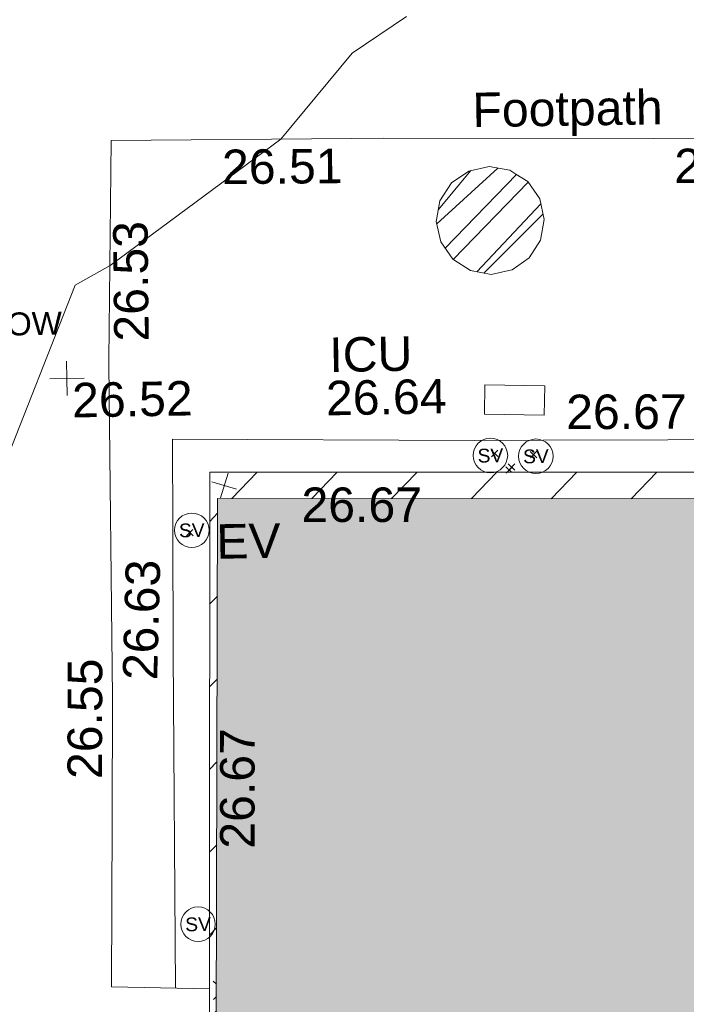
# Model space of a CAD drawing. Header units: millimetres. Extents: x -290717 to 520720, y -103372 to 287762.
# Tile 234 of 256: x 67262 to 74508, y 8956 to 19664. Entities that reach past the tile are written whole.
import ezdxf

# ---------------------------------------------------------------- set-up
doc = ezdxf.new("R2010")
doc.units = ezdxf.units.MM
doc.linetypes.add('IMPORT-HIDDEN2 _3_', pattern=[4762.5, 3175, -1587.5])
doc.linetypes.add('IMPORT-UG_ELEC_STREET LIGHTING_QLB2 _2_', pattern=[2700, 1500, -300.0000000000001, 0, -250, 150, -300.0000000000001, 0, -200])
for name, color, linetype, lineweight, true_color in [('00_TOPO_EAVE', 7, 'Continuous', 9, 0x666666), ('00_TOPO_SERV_STOP_VALVE', 7, 'Continuous', 9, 0x666666), ('00_UAV_BUILDING_HATCH', 7, 'Continuous', 9, 0x999999), ('00_UAV_BUILDING_OUTLINE', 5, 'Continuous', 9, 0x0000ff), ('00_UAV_EAVE', 7, 'Continuous', 9, 0x666666), ('00_UAV_FOOTPATH', 7, 'Continuous', 9, 0xa50000), ('00_UAV_INT_DOOR', 7, 'Continuous', 9, 0x7f4f3f), ('00_UAV_LEVEL_SPOT', 7, 'Continuous', 9, 0x666666), ('00_UAV_SERV_IC', 5, 'Continuous', 9, 0x0000ff), ('01_DTM_CONTOUR_MNR', 7, 'Continuous', 9, 0xa5a552), ('12333-PUM-2D-U-0001-C01 - Rev2_REVIT IMPORT_dwg', 7, 'Continuous', 9, 0x767676), ('PUM-CHAMBER EXTENTS', 6, 'IMPORT-HIDDEN2 _3_', 9, 0xff00ff), ('PUM-UNABLE TO SURVEY', 190, 'Continuous', 9, 0x7f00ff)]:
    doc.layers.add(name, color=color, linetype=linetype, lineweight=lineweight, true_color=true_color)
for name, color, linetype, lineweight in [('00_UAV_SURFACE', 7, 'Continuous', 9), ('A_RHA_Detail', 7, 'Continuous', 9), ('A_RHA_Line-Thin', 7, 'Continuous', 9), ('GEN-TEXT', 7, 'Continuous', 9)]:
    doc.layers.add(name, color=color, linetype=linetype, lineweight=lineweight)
doc.styles.add('Arial_1', font='arial.ttf', dxfattribs={"height": 250})
doc.styles.add('Swis721 Lt BT', font='swissl.ttf', dxfattribs={"height": 399.9999999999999})
doc.styles.add('Swis721 Lt BT_2', font='swissl.ttf', dxfattribs={"height": 375})

# ---------------------------------------------------------------- blocks, each defined once
blk = doc.blocks.new('12333-PUM-2D-U-0001-C01 - Rev2_REVIT IMPORT_dwg_MSL_Eaves_SYM_1-V74-Site Location Plan Existing')
at = {"layer": '00_TOPO_EAVE', "color": 254, "true_color": 0xcccccc}
for p, q in [((-116.0873754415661, -356.5791934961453), (116.0873754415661, 356.5791934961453)), ((356.5791934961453, -116.0873754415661), (-356.5791934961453, 116.0873754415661))]:
    blk.add_line(p, q, dxfattribs=at)
blk = doc.blocks.new('12333-PUM-2D-U-0001-C01 - Rev2_REVIT IMPORT_dwg_MSL_Sluice_Valve_SYM-2077246-Site Location Plan Existing')
at = {"layer": '00_TOPO_SERV_STOP_VALVE', "color": 254, "true_color": 0xcccccc}
blk.add_circle((0, 0), 500.0000000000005, dxfattribs=at)
at = {"layer": '00_TOPO_SERV_STOP_VALVE', "insert": (0, 198.9876086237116), "char_height": 399.9999999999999, "width": 785.1100955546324, "attachment_point": 2, "line_spacing_factor": 1.005061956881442, "style": 'Swis721 Lt BT'}
blk.add_mtext('SV', dxfattribs=at)
blk = doc.blocks.new('12333-PUM-2D-U-0001-C01 - Rev2_REVIT IMPORT_dwg_MSL_Node_Linework-V187-Site Location Plan Existing')
at = {"layer": '00_UAV_INT_DOOR', "color": 9, "true_color": 0xd4c4bf}
for p, q in [((-341.3693930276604, 341.3693930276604), (-530.3860888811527, 530.3860888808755)), ((-355.3030456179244, -355.303045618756), (-530.3860888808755, -530.3860888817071))]:
    blk.add_line(p, q, dxfattribs=at)
blk = doc.blocks.new('12333-PUM-2D-U-0001-C01 - Rev2_REVIT IMPORT_dwg_UAV-2077255-Site Location Plan Existing')
at = {"layer": '00_UAV_LEVEL_SPOT', "color": 254, "true_color": 0xcccccc, "flags": 128}
for points in [[(500.0000000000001, 0), (0, 0), (0, 500.0000000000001)], [(0, -500.0000000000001), (0, 0), (-500.0000000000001, 0)]]:
    blk.add_lwpolyline(points, dxfattribs=at)
blk = doc.blocks.new('12333-PUM-2D-U-0001-C01 - Rev2_REVIT IMPORT_dwg_MGS62954_T2_Galway_ITM_3d_Rev1-2077680-Site Location Plan Existing')
at = {"layer": '00_UAV_BUILDING_HATCH', "true_color": 0xcccccc}
h = blk.add_hatch(dxfattribs=at)
h.set_pattern_fill('FP_1', color=254, style=0, pattern_type=2)
h.set_pattern_definition([(45, (0, 0), (-441.9417382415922, 441.9417382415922), [])])
h.paths.add_polyline_path([(533987590.6665002, 725553254.2555002), (533997438.6665001, 725554005.2555001), (533997513.6665001, 725556705.2555003), (533996473.4885949, 725556758.9522158), (533996433.033468, 725555433.7903485), (533987652.893006, 725555607.9730817), (533987652.3396953, 725555587.0441025)])
h.paths.add_polyline_path([(533979740.8240502, 725554314.3355432), (533979766.3434283, 725555764.428524), (533979707.1269889, 725555765.6032754), (533979707.8869235, 725554314.915182)])
h.paths.add_polyline_path([(533971331.3287174, 725554462.3362776), (533971615.4225538, 725568666.8203169), (533990998.105802, 725568307.35643), (533991071.0787951, 725571884.9176477), (533996720.2150828, 725571763.2594838), (533996725.5474284, 725572066.2621837), (533990954.5283071, 725572166.995697), (533990891.9765012, 725568612.5813075), (533971533.6665002, 725568953.2555002), (533971278.6665002, 725554463.2555), (533971330.9446558, 725554462.3429815)])
at = {"layer": '00_UAV_BUILDING_OUTLINE', "color": 254, "true_color": 0xcccccc, "flags": 128}
blk.add_lwpolyline([(533971278.6665002, 725554463.2555), (533971366.6445681, 725559462.4798214), (533971454.6226359, 725564461.7041429), (533971533.6665002, 725568953.2555002), (533972041.3341367, 725568944.3213907), (533977040.5059974, 725568856.3442459), (533982039.6778579, 725568768.3671016), (533987038.8497185, 725568680.3899571), (533990891.9765012, 725568612.5813075), (533990912.1330556, 725569757.9478711), (533990954.5428543, 725572167.8223056), (533993542.440659, 725572122.2795907), (533996725.5474284, 725572066.2621837), (533996720.2150828, 725571763.2594838)], dxfattribs=at)
at = {"layer": '00_UAV_FOOTPATH', "color": 254, "true_color": 0xcccccc, "flags": 128}
blk.add_lwpolyline([(533993072.2696593, 725572130.5538216), (533993074.1980001, 725572191.7465001), (533990590.1980001, 725572224.7465001), (533988136.501625, 725572288.9442148), (533987303.1980001, 725572310.7465), (533984262.1980003, 725572356.7465), (533983137.4971415, 725572374.2274361), (533980273.1980001, 725572418.7465001), (533978138.7141422, 725572462.465511), (533976416.1980001, 725572497.7464999), (533973481.198, 725572551.7465), (533973139.8394304, 725572554.7489772), (533970525.1980001, 725572577.7465), (533970459.0884669, 725570195.6251341), (533970457.6065001, 725570142.2255), (533970435.6065001, 725566525.2255), (533970407.7541479, 725565196.3306977), (533970369.6065, 725563376.2255001), (533971434.7722311, 725563333.7341017)], dxfattribs=at)
at = {"layer": '00_UAV_SERV_IC', "color": 254, "true_color": 0xcccccc, "flags": 128}
blk.add_lwpolyline([(533974541.7295001, 725569851.8715), (533975191.7295, 725569828.8715001), (533975180.4142787, 725569509.0935055), (533974530.4142787, 725569532.0935056)], close=True, dxfattribs=at)
at = {"layer": '00_UAV_SURFACE', "color": 254, "true_color": 0xcccccc, "flags": 128}
blk.add_lwpolyline([(533971064.6998175, 725563348.4969636), (533971102.6065001, 725566987.2255001), (533971123.0295507, 725568347.9841733), (533971137.6065002, 725569319.2255001), (533974412.6065, 725569247.2255002), (533975165.2056988, 725569236.5990996), (533979228.6065001, 725569179.2255002)], dxfattribs=at)
at = {"layer": '01_DTM_CONTOUR_MNR', "color": 254, "true_color": 0xcccccc, "flags": 128}
blk.add_lwpolyline([(533963114.0716934, 725562960.0630625), (533963386.6357023, 725564245.1007825), (533963936.447293, 725566051.9751492), (533964430.0000002, 725566962.4836603), (533965314.6153848, 725567535.3846155), (533966430.0000002, 725567785.737052), (533967385.0057199, 725567850.2782388), (533968118.0332533, 725567899.8176978), (533968690.0000002, 725568060.0000001), (533968972.1390121, 725568115.9647456), (533969251.5623379, 725568952.1607071), (533970107.7597438, 725571012.4090067), (533970490, 725571220.0000001), (533972370.0000001, 725572560.0000002), (533973160.2144932, 725573483.1445942), (533973759.2629704, 725573871.5912013)], dxfattribs=at)
for name, p, xscale, yscale, zscale in [('12333-PUM-2D-U-0001-C01 - Rev2_REVIT IMPORT_dwg_UAV-2077255-Site Location Plan Existing', (533970000, 725570000), 0.375, 0.375, 0.375), ('12333-PUM-2D-U-0001-C01 - Rev2_REVIT IMPORT_dwg_MSL_Sluice_Valve_SYM-2077246-Site Location Plan Existing', (533974588.1980002, 725569081.7465), 0.375, 0.375, 0.375), ('12333-PUM-2D-U-0001-C01 - Rev2_REVIT IMPORT_dwg_MSL_Sluice_Valve_SYM-2077246-Site Location Plan Existing', (533975082.1980001, 725569064.7465001), 0.375, 0.375, 0.375), ('12333-PUM-2D-U-0001-C01 - Rev2_REVIT IMPORT_dwg_MSL_Eaves_SYM_1-V74-Site Location Plan Existing', (533971689.1892443, 725568805.8208679), 0.375, 0.375, 0.375), ('12333-PUM-2D-U-0001-C01 - Rev2_REVIT IMPORT_dwg_MSL_Sluice_Valve_SYM-2077246-Site Location Plan Existing', (533971328.6065001, 725568325.2255001), 0.375, 0.375, 0.375), ('12333-PUM-2D-U-0001-C01 - Rev2_REVIT IMPORT_dwg_MSL_Sluice_Valve_SYM-2077246-Site Location Plan Existing', (533971321.6065001, 725564040.2255), 0.375, 0.375, 0.375), ('12333-PUM-2D-U-0001-C01 - Rev2_REVIT IMPORT_dwg_MSL_Node_Linework-V187-Site Location Plan Existing', (533971574.6065, 725563318.2255001), 0.19, 0.19, 0.19)]:
    blk.add_blockref(name, p, dxfattribs=dict(xscale=xscale, yscale=yscale, zscale=zscale))
at = {"layer": '00_UAV_BUILDING_OUTLINE', "color": 251, "true_color": 0x666666, "char_height": 375, "width": 1495.902363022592, "attachment_point": 1, "line_spacing_factor": 1.005061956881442, "style": 'Swis721 Lt BT_2'}
for insert, rotation in [((533972528.119912, 725568769.4344172), 358.99179324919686), ((533971575.2052983, 725564857.1550413), 88.99179326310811)]:
    blk.add_mtext('26.67', dxfattribs=dict(at, insert=insert, rotation=rotation))
at = {"layer": '00_UAV_EAVE', "insert": (533971593.176521, 725568385.0287077), "char_height": 375, "width": 736.078940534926, "attachment_point": 1, "line_spacing_factor": 1.005061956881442, "style": 'Swis721 Lt BT_2'}
blk.add_mtext('EV', dxfattribs=at)
at = {"layer": '00_UAV_FOOTPATH', "color": 251, "true_color": 0x666666, "char_height": 375, "attachment_point": 1, "line_spacing_factor": 1.005061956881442, "style": 'Swis721 Lt BT_2'}
for s, insert, width, rotation in [('Footpath', (533974458.3992109, 725573029.7069968), 2436.183848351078, 359.89113982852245), ('26.51', (533971727.2719127, 725572457.7654297), 1495.902363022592, 359.4960582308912), ('26.55', (533976644.4241928, 725572383.6451766), 1495.902363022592, 358.82661815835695), ('26.53', (533970521.1845819, 725570389.4092703), 1495.902363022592, 89.58520624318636), ('26.55', (533969929.2702774, 725565644.2167461), 1495.902363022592, 88.7993115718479)]:
    blk.add_mtext(s, dxfattribs=dict(at, insert=insert, width=width, rotation=rotation))
at = {"layer": '00_UAV_LEVEL_SPOT', "insert": (533970051.8765643, 725569949.1441548), "char_height": 375, "width": 1495.902363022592, "attachment_point": 1, "line_spacing_factor": 1.005061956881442, "style": 'Swis721 Lt BT_2'}
blk.add_mtext('26.52', dxfattribs=at)
at = {"layer": '00_UAV_SERV_IC', "color": 251, "true_color": 0x666666, "char_height": 375, "attachment_point": 1, "line_spacing_factor": 1.005061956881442, "style": 'Swis721 Lt BT_2'}
for s, insert, width in [('ICU', (533972856.3190752, 725570393.8902425), 1021.012723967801), ('26.64', (533972811.4909246, 725569923.5112416), 1495.902363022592)]:
    blk.add_mtext(s, dxfattribs=dict(at, insert=insert, width=width))
at = {"layer": '00_UAV_SURFACE', "color": 251, "true_color": 0x666666, "char_height": 375, "width": 1495.902363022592, "attachment_point": 1, "line_spacing_factor": 1.005061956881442, "style": 'Swis721 Lt BT_2'}
for s, insert, rotation in [('26.67', (533975422.1725299, 725569728.2498012), 359.1910601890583), ('26.63', (533970548.159185, 725566714.0136933), 87.45176248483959)]:
    blk.add_mtext(s, dxfattribs=dict(at, insert=insert, rotation=rotation))
blk = doc.blocks.new('12333-PUM-2D-U-0001-C01 - Rev2_REVIT IMPORT_dwg-1620468-Site Location Plan Existing')
at = {"layer": 'PUM-CHAMBER EXTENTS', "true_color": 0xffaaff}
h = blk.add_hatch(dxfattribs=at)
h.set_pattern_fill('FP_3', color=211, style=0, pattern_type=2)
h.set_pattern_definition([(45, (-533641079.65, -725615854.3560001), (-265.1650429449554, 265.1650429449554), []), (45, (-533640902.873, -725615854.3560001), (-265.1650429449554, 265.1650429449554), [])])
h.paths.add_polyline_path([(333550.7224462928, -44803.74551448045), (333778.8717740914, -44756.64023414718), (333965.5008428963, -44631.93867728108), (334092.6565378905, -44441.63673126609), (334137.3076800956, -44217.16028067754), (334092.6565378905, -43992.68383008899), (333965.5008428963, -43802.38188407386), (333775.1988968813, -43675.22618907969), (333550.7224462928, -43630.57504687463), (333326.2459957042, -43675.22618907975), (333135.944049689, -43802.38188407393), (333008.788354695, -43992.68383008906), (332966.6800842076, -44229.94416008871), (333008.788354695, -44441.63673126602), (333135.9440496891, -44631.93867728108), (333326.2459957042, -44759.09437227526)])
at = {"layer": 'GEN-TEXT', "color": 253, "true_color": 0xaaaaaa}
for p, q in [((333518.994813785, -46786.71151772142), (333589.7054919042, -46716.00083960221)), ((333589.7054919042, -46786.71151772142), (333518.994813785, -46716.00083960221)), ((333941.994813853, -46806.71151774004), (334012.7054919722, -46736.00083962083)), ((334012.7054919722, -46806.71151774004), (333941.994813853, -46736.00083962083)), ((333734.8315611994, -46958.83758690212), (333674.9948138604, -46899.00083956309)), ((333686.7155074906, -46957.99082405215), (333745.7054919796, -46899.00083956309)), ((333700.9948138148, -46937.71151767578), (333771.705491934, -46867.00083955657)), ((333771.705491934, -46937.71151767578), (333700.9948138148, -46867.00083955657)), ((333674.9948138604, -46969.7115176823), (333686.7155074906, -46957.99082405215)), ((330190.9948138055, -47590.71151772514), (330261.7054919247, -47520.00083960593)), ((330261.7054919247, -47590.71151772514), (330190.9948138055, -47520.00083960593))]:
    blk.add_line(p, q, dxfattribs=at)
at = {"layer": 'PUM-CHAMBER EXTENTS', "color": 211, "linetype": 'Continuous', "true_color": 0xffaaff, "flags": 128}
blk.add_lwpolyline([(334137.3076800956, -44217.1602806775), (334092.6565378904, -43992.68383008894), (333965.5008428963, -43802.38188407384), (333838.7720442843, -43717.7044081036), (333775.1988968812, -43675.22618907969), (333550.7224462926, -43630.57504687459), (333326.2459957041, -43675.22618907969), (333135.944049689, -43802.38188407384), (333008.7883546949, -43992.68383008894), (332967.1693011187, -44201.91694202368), (332964.1372124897, -44217.1602806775), (333008.7883546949, -44441.63673126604), (333135.944049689, -44631.93867728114), (333326.2459957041, -44759.09437227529), (333550.7224462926, -44803.7455144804), (333775.1988968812, -44759.09437227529), (333778.8717740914, -44756.6402341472), (333965.5008428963, -44631.93867728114), (334092.6565378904, -44441.63673126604)], close=True, dxfattribs=at)
blk.add_blockref('12333-PUM-2D-U-0001-C01 - Rev2_REVIT IMPORT_dwg_MGS62954_T2_Galway_ITM_3d_Rev1-2077680-Site Location Plan Existing', (-533641079.6498471, -725615854.3561786))
at = {"layer": 'PUM-UNABLE TO SURVEY', "color": 51, "true_color": 0xffff7f, "insert": (327335.0489523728, -45127.48750479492), "char_height": 250, "width": 3682.086025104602, "attachment_point": 2, "line_spacing_factor": 0.9417779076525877, "style": 'Arial_1'}
blk.add_mtext('MANHOLE BELOW\\PCAR', dxfattribs=at)

msp = doc.modelspace()

# ---------------------------------------------------------------- hatches: boundary and pattern name
at = {"layer": 'A_RHA_Detail', "true_color": 0xc0c0c0}
h = msp.add_hatch(color=9, dxfattribs=at)
h.paths.add_polyline_path([(-80880.60083898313, -68502.79057078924), (-80400.86592458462, -68483.4150911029), (-80400.86592458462, -62984.64684182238), (-24474.85765180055, -63009.32043784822), (-24456.14471274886, -50840.30023854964), (-36622.55041054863, -50831.65104346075), (-36622.5504104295, -44228.57792609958), (-50959.05265825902, -44213.68205212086), (-50959.05265825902, -42573.78171509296), (-54563.93258049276, -42571.21897729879), (-54565.69773355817, -45054.17447471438), (-92408.82109324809, -45027.27149617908), (-92411.78875845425, -49201.74309219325), (-100061.9988811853, -49201.74309219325), (-100052.221444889, -64852.82557835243), (-86120.90825231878, -64852.82557835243), (-86092.16626519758, -62957.90041523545), (-84861.10047611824, -62957.90041520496), (-84854.79054275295, -68240.10973718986), (-80870.60226895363, -68240.10973718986)])
h.paths.add_polyline_path([(-137238.9269955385, -68461.93840922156), (-132719.7426408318, -68433.06336920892), (-132847.0731201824, -62850.0428228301), (-130454.6837966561, -62916.63108081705), (-130498.2830220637, -61355.8539363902), (-117581.136331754, -61423.42893434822), (-117492.3908565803, -49183.91309186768), (-125136.5200282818, -49178.47881939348), (-125133.5727033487, -45032.61887132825), (-163007.1824077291, -45005.69421944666), (-163007.1824077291, -44090.29634113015), (-163123.8521375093, -44090.21339942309), (-163122.6389897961, -42383.751842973), (-166563.8543420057, -42383.75184295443), (-166565.0349082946, -44044.3982420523), (-193158.4656786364, -44025.49275802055), (-193195.152889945, -62863.6565097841), (-137269.7106414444, -62916.63108078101), (-137254.3708868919, -65679.90523788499)])
h.paths.add_polyline_path([(120310.9497607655, -32334.2823016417), (120312.4652266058, -31610.73011961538), (133451.2244789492, -31638.24899384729), (133469.2230092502, -19717.98315777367), (121295.7536929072, -19692.48606427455), (121319.8434528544, -8190.941560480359), (112277.0825929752, -8172.001674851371), (112263.1769726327, -14811.12345451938), (78285.85310969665, -14739.95861435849), (78292.82277619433, -8167.077575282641), (76545.55099677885, -8163.40371230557), (69355.76844230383, -8152.931592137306), (69353.66597202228, -9156.746357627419), (68372.60878942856, -9154.691552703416), (68372.60878942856, -13705.52853212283), (69333.72334743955, -13707.54156767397), (69325.07112544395, -16249.53369225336), (66623.4489111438, -16249.53369225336), (66619.79243932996, -17995.29925522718), (65989.07757491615, -17995.29925522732), (65985.44262769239, -19730.78799479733), (57152.23993372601, -19712.28702423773), (57127.42535098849, -31559.89461998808), (70277.87165423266, -31587.43801817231), (70277.87165428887, -32271.74147154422), (78263.96947906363, -32285.12944888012), (78266.62669288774, -31019.79372153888), (112335.8856506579, -31091.15111856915), (112335.8856506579, -32317.57330550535), (119781.4233959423, -32333.17321910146)])
h.paths.add_polyline_path([(7503.71740934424, -1791.43926322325), (15482.43097389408, -674.0213230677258), (15484.0826184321, 148.1327206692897), (56188.28042539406, 205.5276654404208), (56155.8432600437, 14338.31663138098), (18016.62665932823, 14236.4814953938), (17967.9025208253, 34313.18372075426), (21727.10644861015, 34324.06926249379), (21708.9097307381, 40608.10218319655), (18009.66447156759, 40608.10218325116), (17995.54603703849, 45483.75063445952), (9770.084212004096, 45420.63294734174), (3966.216019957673, 45443.14492469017), (3984.771235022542, 14176.56786831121), (1023.062455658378, 14176.56786840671), (-276.5134647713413, 14190.52623465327), (-231.6790044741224, 5976.811441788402), (-226.4491536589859, 193.7444677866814), (1220.250839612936, 179.5999159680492), (7477.609307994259, 143.2867556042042), (7488.638446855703, -674.0213230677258)])
h.paths.add_polyline_path([(77755.59663317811, 53.47451145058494), (77729.51881611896, 1699.844979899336), (94464.47132486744, 1659.976083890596), (94606.37913471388, 17991.39023626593), (88810.41901146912, 18015.03260816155), (88799.89418497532, 14436.74271609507), (69413.88950349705, 14457.87738898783), (69377.35724448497, 99.62816357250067), (70760.85642036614, 92.0068082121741)])
h.paths.add_polyline_path([(61252.12079698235, 46453.95617369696), (105774.7348988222, 46472.68783510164), (105768.2642197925, 61852.61234310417), (92285.13876306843, 61852.61234310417), (92308.59670397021, 65784.30757142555), (96107.46680002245, 65767.6044524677), (96059.6808111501, 75209.20847378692), (101084.8427276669, 75071.88872768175), (104988.0046543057, 74765.36560410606), (108403.6894220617, 74363.84089439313), (112009.2703903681, 73787.25420864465), (115645.3524814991, 73049.69667210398), (116890.8108050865, 72761.69136255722), (120208.9929832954, 71893.18353872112), (120865.241739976, 71703.68487155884), (124135.6329505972, 70669.67317909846), (127435.6253142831, 69480.50055823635), (127820.4368655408, 69394.93141813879), (128274.3081769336, 69331.69585757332), (128731.879114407, 69306.66104520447), (129189.9401456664, 69320.00258265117), (129645.2782985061, 69371.62688830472), (130094.6997111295, 69461.17185607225), (130535.0520071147, 69588.00939078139), (130963.2464342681, 69751.2498188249), (131376.279516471, 69949.74812593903), (131771.254123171, 70182.11198906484), (132162.5575600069, 70460.54046602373), (132496.0921582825, 70741.69081117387), (132820.8713676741, 71064.98072578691), (133117.4593294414, 71414.31364276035), (133383.77568926, 71787.23923958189), (133616.5473239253, 72178.53728446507), (133817.1647262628, 72590.54524901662), (133982.6025969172, 73017.89547517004), (134111.7005086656, 73457.59040804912), (134203.5529320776, 73906.545904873), (134257.5155882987, 74361.61286220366), (134272.5462649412, 74819.59931534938), (134250.5259874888, 75277.29281749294), (134189.6227572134, 75731.48297750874), (134090.9274700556, 76178.98397761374), (133955.1324028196, 76616.65691996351), (133783.1900598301, 77041.4318434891), (133576.3064937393, 77450.3292564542), (133335.9328436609, 77840.48103831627), (133063.7551572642, 78209.15055536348), (132761.6825665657, 78553.75185442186), (132431.8338935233, 78871.86780505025), (132076.5227904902, 79161.26705200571), (131698.2415079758, 79419.91966864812), (131299.6434187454, 79646.01139199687), (131093.5942456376, 79746.34209763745), (132146.0467355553, 83110.22226149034), (122787.763295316, 86282.54285521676), (121604.3555410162, 82800.35918872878), (117095.9864226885, 83870.84033788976), (116841.9598400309, 83526.35449576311), (116120.5435466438, 91221.9361197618), (110237.7341284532, 91274.27491024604), (110194.3680786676, 90435.39030217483), (104988.0046543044, 90486.49901569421), (104973.2761846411, 94309.82427956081), (103746.1314668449, 94309.82427962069), (103839.9937121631, 122852.1474272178), (96365.09202303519, 122931.9599471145), (96350.3400238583, 123952.416858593), (104555.5505249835, 123902.1925258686), (104607.3234457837, 120248.5396157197), (125502.5015002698, 120134.193340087), (125662.0200253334, 137657.3796883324), (114479.5865733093, 137699.2256881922), (114382.3062641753, 129149.9458158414), (104644.1590035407, 129187.997507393), (104577.9931702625, 126217.3903165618), (101184.4926405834, 126159.1566967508), (101264.6166812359, 135959.2655565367), (89967.23177303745, 135988.8856164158), (89927.63362986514, 125823.6463181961), (93630.53562299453, 125840.7948842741), (93580.6568888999, 122931.9599471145), (88697.38835373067, 122904.7310127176), (88679.38989541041, 95739.0914377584), (86378.25848993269, 95739.0914377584), (86378.18187189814, 96178.10083375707), (83279.5074328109, 96200.92083330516), (83273.62493422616, 95735.74732136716), (70169.67509616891, 95733.22421950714), (70166.2684274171, 96272.07409350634), (66674.99731291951, 96257.14073659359), (66654.74538556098, 95755.71092140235), (65784.77231076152, 95755.71092140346), (65887.65094981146, 117470.6305650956), (53473.34271625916, 117487.9046429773), (53434.44066306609, 98570.4634906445), (40649.41626913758, 98570.46349066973), (40610.16711556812, 94406.01479082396), (38853.82372865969, 94410.36303444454), (38848.65589191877, 89463.65332732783), (40612.46601909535, 89518.45976927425), (40665.38257359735, 86257.73741131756), (38372.19584673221, 86305.7230928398), (38369.79373532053, 76901.0507917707), (50937.95125076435, 76944.40198877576), (50922.88567283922, 74598.78180893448), (56484.90611318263, 74588.85093774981), (56484.9061131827, 75194.85181998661), (92465.40372273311, 75233.02581663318), (92645.92783659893, 71766.64845097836), (89810.5550181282, 69362.83965827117), (85313.16173971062, 69360.94750424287), (85313.16173971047, 66907.40508090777), (75210.14498260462, 66903.15451592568), (75210.14498260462, 63815.70944554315), (70819.40014306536, 63815.70999204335), (70819.21601502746, 64253.35708063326), (69456.8341568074, 64253.35708063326), (69455.71957374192, 66901.99623168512), (61303.3285675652, 66898.56680686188), (61304.56054652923, 63970.32021231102), (70500.41048205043, 63970.32021223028), (70500.40885431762, 61852.59006210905), (61245.64388480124, 61848.69637492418), (61252.12079698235, 46455.07044720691)])
h.paths.add_polyline_path([(-17153.16561239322, 48569.32684293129), (-17153.16561227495, 60770.38083690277), (-29362.88357762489, 60774.7042869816), (-29362.88357762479, 67399.20394583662), (-43507.25361058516, 67405.01911302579), (-43488.53133082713, 69093.07334179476), (-45766.41866234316, 69109.32868391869), (-45794.34620035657, 67405.01911302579), (-47272.11273197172, 67404.21245453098), (-47272.44887636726, 66454.91798912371), (-86004.56386335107, 66468.6329952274), (-86006.66970790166, 60521.58362724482), (-92662.8772251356, 60521.58362724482), (-92666.53762789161, 50184.35611936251), (-79752.016597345, 50179.78302554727), (-79752.016597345, 48591.49323813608), (-17157.71631240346, 48569.32845421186)])
h.paths.add_polyline_path([(-201056.4185879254, 48628.75479108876), (-138377.9751621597, 48634.64535782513), (-138377.9751621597, 50133.28202330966), (-125467.710581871, 50134.49533928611), (-125468.6909603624, 60566.19036866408), (-132186.8595615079, 60565.86652591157), (-132187.4203588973, 66533.01978768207), (-170643.3098734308, 66805.61809689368), (-170643.3098732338, 67738.78475851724), (-200340.0100486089, 67488.93693767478), (-200348.7175167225, 60827.7802510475), (-201057.5650552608, 60827.71357562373), (-201056.6510294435, 51102.0431337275)])
h.paths.add_polyline_path([(-240051.5126725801, 54769.1949116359), (-239444.4902595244, 54811.10754483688), (-239186.5396225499, 54841.92927608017), (-238764.8191578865, 54940.98166103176), (-238382.4735933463, 55122.46891391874), (-237990.3402229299, 55354.87497237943), (-237269.2031026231, 55936.21514997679), (-237030.2712443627, 56228.66101920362), (-236793.0039600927, 56569.31473977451), (-236554.5880579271, 57004.26389721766), (-236432.7219585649, 57267.46508911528), (-236300.0815274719, 57753.26239002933), (-236250.7285154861, 58017.17885687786), (-236235.6490610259, 58516.21786795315), (-236233.2538430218, 58987.85640057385), (-236213.702979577, 59823.48083772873), (-236363.8287856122, 59820.8603820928), (-236634.0279869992, 60698.06075831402), (-236391.9547756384, 61432.1972634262), (-236225.4740089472, 61435.10319604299), (-236201.6036570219, 62637.68779599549), (-232563.5271750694, 62639.28734435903), (-232563.5271750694, 63049.03842407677), (-232732.1945866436, 63049.15302221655), (-232860.1521278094, 63457.9589027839), (-232731.6068089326, 63914.24862701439), (-232560.8209657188, 63914.24862701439), (-232521.9864006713, 70597.99604498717), (-240628.6947850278, 70598.85496274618), (-240629.7923196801, 72350.98321581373), (-246412.6011213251, 72347.36085937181), (-246412.6011213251, 70616.45923939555), (-254449.5805725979, 70618.60952619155), (-254454.637144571, 70754.06491724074), (-254469.7140363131, 73191.6627625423), (-263883.2532625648, 73267.83063692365), (-263902.4181505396, 68260.74348557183), (-263714.8217520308, 68259.82096576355), (-263552.9672900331, 67819.6543439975), (-263719.0883117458, 67392.20684197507), (-263913.629869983, 67392.20684288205), (-263956.7001914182, 58633.76423459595), (-260181.1963171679, 58611.22607638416), (-260192.3146984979, 56354.25111578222), (-257184.684388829, 56339.46086010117), (-257213.4419958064, 57092.93866025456), (-257338.5163846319, 57093.27331227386), (-257471.0109295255, 57531.7457231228), (-257338.5163845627, 58062.22513700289), (-257203.4956297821, 58064.06881293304), (-257173.5751889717, 58598.54056827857), (-256478.2273617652, 58575.27357918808), (-256478.2273617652, 58788.51859477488), (-256013.0091299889, 58911.92701537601), (-255397.0786589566, 58780.99767608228), (-255397.0786664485, 58595.98242230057), (-243809.8853614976, 58585.92793205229), (-243805.3570672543, 58352.04527760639), (-243740.9394682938, 57884.52572396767), (-243619.083060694, 57421.84877501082), (-243424.3877541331, 56943.65915328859), (-243247.1437899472, 56608.24157716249), (-243003.0710577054, 56249.99021479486), (-242732.2093200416, 55932.75703086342), (-242371.7230179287, 55603.12658814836), (-242141.2551255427, 55424.88676771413), (-241804.9643038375, 55216.88439829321), (-241529.464082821, 55077.02869058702), (-241100.6275144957, 54917.18295005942), (-240836.2134980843, 54840.82833179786), (-240453.4486196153, 54788.6078413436), (-240203.3756532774, 54776.52967577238)])
h.paths.add_polyline_path([(40276.69022620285, 59895.3641775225), (40328.62676026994, 69196.9439153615), (36588.99968782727, 69217.82459101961), (36619.46637569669, 74674.25962431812), (32264.36460075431, 74687.02318924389), (32233.48293864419, 69156.26826309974), (11916.69390488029, 69269.70959690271), (11966.66200108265, 78218.75165977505), (29087.50901742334, 78123.15526811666), (29143.44567202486, 88141.13700481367), (15719.34879623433, 88216.09212957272), (15732.60379610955, 90589.99788900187), (4594.294101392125, 90652.19003492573), (4525.129359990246, 78265.12250452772), (10096.76365550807, 78234.01258734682), (10077.43887221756, 74773.03821913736), (4547.641142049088, 74803.91453678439), (4465.579974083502, 60107.16002351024), (19125.89094757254, 60025.30234268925), (19139.86249371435, 62527.53804648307), (31738.59196305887, 62457.19146407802), (31724.55430855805, 59943.11609818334), (38369.79364222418, 59906.01157297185)])
h.paths.add_polyline_path([(-246083.0241259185, 72334.29150213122), (-246083.0594797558, 72334.30275087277), (-246208.2905500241, 72334.29150213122)])
h.paths.add_polyline_path([(-114575.3004830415, 112178.0758696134), (-114575.3246436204, 112178.0758696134), (-114707.2752166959, 115801.5811617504)])
h.paths.add_polyline_path([(-154699.9178766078, 101760.4080976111), (-114382.0503338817, 101776.0542915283), (-114382.0503338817, 106926.936016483), (-113755.641395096, 106927.1791078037), (-113757.5507412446, 111847.2721532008), (-114431.6837526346, 111847.2721532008), (-114431.8098651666, 112178.075869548), (-114575.3004830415, 112178.0758696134), (-114578.9984943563, 121707.2390834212), (-123056.9849702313, 121707.2390834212), (-123068.8201032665, 156452.7036899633), (-119381.2340625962, 156454.1347343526), (-119381.2340625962, 160165.8603541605), (-115501.031452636, 160167.3661472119), (-115503.3750945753, 166206.5793118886), (-132411.7987151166, 166599.6604729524), (-132411.8243306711, 166665.6603411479), (-135275.0124468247, 166664.5489553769), (-135275.0124468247, 166628.1883102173), (-135911.3205077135, 166628.1944503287), (-135911.3479256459, 166352.1604668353), (-152521.1633846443, 166345.7145607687), (-152518.3680955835, 159142.6836790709), (-150699.3133726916, 159117.9265656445), (-150755.6690356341, 122560.6912032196), (-151059.2005266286, 122560.6912032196), (-151061.0981347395, 121302.4374931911), (-154138.3148337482, 121372.6012653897), (-154138.3148337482, 121865.183451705), (-154704.3888425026, 121867.2611370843), (-154688.5451973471, 119352.3937021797), (-154745.5933227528, 119352.3715636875), (-154745.5763474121, 118722.1532660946), (-160794.1544526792, 118748.744283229), (-160794.1544527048, 119410.5425977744), (-163852.1622693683, 119422.408321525), (-163855.0715294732, 118762.2003111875), (-167568.6765459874, 118778.5256058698), (-166634.6619849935, 124395.1277019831), (-166843.6206842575, 124471.2090400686), (-167568.6765459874, 124707.6250904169), (-168028.2173235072, 124841.3808643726), (-168630.5006276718, 124991.3056740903), (-169238.2056070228, 125117.4693074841), (-169850.3952285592, 125219.6772877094), (-170466.1255403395, 125297.7720169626), (-171089.1102599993, 125351.8553033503), (-171704.4065937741, 125381.1774254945), (-172325.0479971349, 125386.3595015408), (-172782.2248668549, 125374.5832363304), (-173401.7764236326, 125337.4554476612), (-174019.3926983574, 125276.0328036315), (-174634.1213722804, 125190.4100127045), (-175245.0145766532, 125080.7190996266), (-176047.1958093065, 124895.7675261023), (-176665.4852587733, 124724.7228134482), (-177045.3001228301, 124609.1129151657), (-177631.5127793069, 124405.2077276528), (-176665.4852586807, 118818.5158793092), (-177558.9402083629, 118822.4435769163), (-177662.2853368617, 125263.4341236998), (-176365.3912352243, 126542.9270807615), (-159462.2970490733, 126319.9103917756), (-157057.7396790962, 128609.0850976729), (-157060.6673204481, 136153.1661957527), (-158638.8016610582, 137740.2441626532), (-159352.3735831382, 137740.2441626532), (-161634.4140635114, 140201.1078539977), (-168727.9404946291, 140256.8191147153), (-171035.0401162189, 137942.884730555), (-174184.1459014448, 137942.884730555), (-176460.1168228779, 140292.2858551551), (-177341.68569345, 140292.285855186), (-177341.7114445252, 140358.4281613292), (-183428.5803825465, 140356.0660244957), (-185921.6385984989, 137917.4639097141), (-185921.6385985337, 131757.309115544), (-186906.8767412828, 131756.9267734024), (-187725.3914540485, 130809.9989183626), (-187724.0588902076, 127376.1828149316), (-186481.0281350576, 126304.557648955), (-186479.4846755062, 122327.2959175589), (-185176.2828158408, 121059.4673825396), (-180304.1129154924, 121059.4673825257), (-180304.1136492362, 118802.0484409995), (-193555.3706955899, 118802.0484409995), (-193555.3686998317, 133117.8341649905), (-192593.6442938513, 133118.2073819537), (-192593.6442938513, 134200.8158367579), (-192224.6284783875, 134200.9592041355), (-192225.5653014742, 136615.0101267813), (-192595.0012461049, 136615.0101267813), (-192595.4357332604, 137734.4745166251), (-193589.2709668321, 137734.4746851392), (-193589.2685988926, 147474.5705834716), (-193163.2062206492, 147492.8644728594), (-192606.8095195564, 147551.4951472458), (-192359.9383250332, 147589.5931622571), (-192199.8207947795, 147616.5827293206), (-191882.7548926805, 147682.9245600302), (-191568.5380071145, 147761.6632019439), (-191020.2573150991, 147932.4221712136), (-190950.5841382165, 147955.8263236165), (-190647.7999969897, 148070.951423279), (-190349.769078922, 148197.8750093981), (-190056.9509284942, 148336.4013817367), (-189769.7970512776, 148486.316942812), (-189375.4954991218, 148717.2624196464), (-189132.9060261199, 148873.2749095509), (-188867.5421091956, 149059.0543930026), (-188609.6764469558, 149255.1087866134), (-188354.9814056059, 149465.3525772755), (-188079.6339208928, 149713.8792482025), (-187884.9836199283, 149901.8220103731), (-187538.2510284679, 150274.4802367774), (-187446.2998447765, 150378.396083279), (-187241.3270201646, 150629.2310214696), (-187046.3599558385, 150887.9197697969), (-186861.699277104, 151154.0634500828), (-186546.1373636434, 151669.8298752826), (-186524.4196769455, 151707.063245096), (-163675.289831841, 151669.8298752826), (-163687.5843044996, 148134.0767945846), (-157303.6541541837, 148136.4921063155), (-157303.6541541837, 155759.9150161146), (-157557.4317586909, 155765.0384228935), (-157555.9168973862, 166678.0466575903), (-187009.2021991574, 166699.7464767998), (-187013.0952111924, 162054.4009359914), (-188707.1775469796, 162044.5925187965), (-188705.9961893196, 155021.5333641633), (-188737.9999316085, 154650.5326603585), (-188799.0133970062, 154283.1866125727), (-188857.2045401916, 154035.4341107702), (-188966.1106131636, 153679.3368924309), (-189102.6200311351, 153332.8820747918), (-189265.8911677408, 152998.2056672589), (-189454.9174010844, 152677.3710606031), (-189645.2484685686, 152421.322012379), (-189916.9563410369, 152104.2450531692), (-190212.7041973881, 151809.4634871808), (-190530.6686598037, 151538.7947475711), (-190868.889367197, 151293.9075915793), (-191225.2810786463, 151076.3118324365), (-191597.6465194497, 150887.3490190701), (-192092.8415776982, 150682.5621956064), (-192485.2937347, 150569.6612301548), (-192903.8930807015, 150482.2408890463), (-193187.215491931, 150440.8868273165), (-193594.1866364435, 150407.1257787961), (-193594.5953882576, 151459.989522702), (-205369.2399268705, 151455.4201248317), (-205354.452352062, 113350.0822379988), (-207187.1580384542, 113349.3709450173), (-207184.3024929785, 105991.0636522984), (-205312.8709512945, 105991.0636522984), (-205311.2365670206, 101769.6553082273), (-175488.645120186, 101781.2285901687), (-175488.645120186, 110889.6985621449), (-154703.462766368, 110897.5679794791), (-154700.5193329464, 103310.2697088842)])
h.paths.add_polyline_path([(193735.9435692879, 113047.8274775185), (208865.0938716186, 114991.026643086), (208976.1154122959, 114126.6471161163), (216447.8967330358, 115086.3281915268), (216038.7305308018, 118271.970241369), (232648.5073383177, 120405.3421627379), (233425.9936153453, 114352.0734369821), (240632.2017567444, 115277.6440986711), (239854.8412683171, 121329.9334728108), (256406.8682407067, 123455.8879629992), (257091.7572256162, 118089.1198988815), (264572.287122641, 119040.8180953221), (261877.8350554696, 138524.7609215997), (259178.7147038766, 138221.6086023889), (259197.3483654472, 137439.0084132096), (254686.1480587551, 136897.0007613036), (255412.6810205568, 131314.8303174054), (240852.7447965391, 129522.4514055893), (239771.0426540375, 137918.8519126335), (240649.582243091, 138010.1984551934), (240062.3063116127, 142776.6750342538), (239165.7694641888, 142685.0143484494), (237630.9646614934, 151018.3171733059), (266172.8791088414, 154560.7889781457), (271297.187694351, 142612.4006970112), (276531.7397502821, 144861.0987145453), (274941.5029779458, 148527.903728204), (302074.530765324, 160134.9084326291), (300215.9323773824, 164320.1841173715), (301528.161327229, 164907.0997990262), (300405.1237791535, 167477.8916353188), (299016.6944531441, 166945.7181825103), (295626.7488506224, 174518.7544287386), (294333.0289184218, 177537.1551681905), (287288.847594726, 174518.7544287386), (289427.6893504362, 169661.0163464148), (272956.7816584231, 162557.1203578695), (271943.2187786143, 164897.4305293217), (267016.3118217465, 162764.0369715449), (268502.3094164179, 159357.043014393), (265200.4029571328, 157946.4096681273), (226856.4166955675, 153146.7821791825), (227510.3041274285, 148852.0205335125), (228280.9873164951, 141179.0007484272), (227302.3544112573, 141050.2812999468), (227895.3788231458, 136433.1758633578), (228748.5501749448, 136523.8855003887), (229602.307730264, 128023.7667641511), (217691.2359889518, 126493.8999679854), (217642.3600127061, 126874.4332670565), (215138.5007311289, 126552.8357430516), (215194.9980427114, 126112.9650749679), (215015.6132225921, 126089.9247571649), (214840.967257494, 127449.6644606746), (192258.7012018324, 124549.1816390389), (193486.3576426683, 114991.026643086)])
h.paths.add_polyline_path([(-78076.24179098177, 117605.518872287), (-78076.23951907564, 117610.0871212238), (-78070.31812256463, 129485.733079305), (-74723.15926546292, 129478.3852560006), (-74723.15926546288, 125435.7860625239), (-48015.64546089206, 125380.0246061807), (-47996.55031653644, 135872.5822179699), (-61198.159180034, 135901.5630078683), (-74714.72264147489, 135923.5088764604), (-74723.62876031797, 131865.2975510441), (-78070.31812256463, 131872.6421692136), (-78062.97909490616, 149549.768943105), (-58292.26570494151, 149541.5607197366), (-58292.26570494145, 148946.2407608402), (-37707.70924049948, 148937.6946534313), (-37707.70924049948, 159740.0690313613), (-44148.26955758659, 159742.7429641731), (-44148.26955758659, 162961.3319175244), (-49829.95437586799, 162961.3319175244), (-49830.92144141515, 160632.0129326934), (-78494.0902662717, 160643.9130440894), (-78494.0902662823, 161615.1537737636), (-78739.22585210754, 161615.2555472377), (-78691.79195364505, 168187.9195488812), (-90844.5764503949, 168126.8149080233), (-90962.52567696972, 152686.7636278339), (-89064.97866810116, 152685.97582136), (-89079.54115383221, 117610.0871212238), (-78374.80210165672, 117605.6428258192)])
h.paths.add_polyline_path([(69254.82576126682, 129235.9722870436), (69259.97086178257, 136167.7892474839), (86068.0992678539, 136131.0235193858), (86008.66431381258, 164703.3084147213), (58789.63167882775, 164723.5115811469), (58789.63167882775, 170119.2062865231), (54460.16324890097, 170122.4198087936), (54457.21717773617, 166153.2792453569), (47042.21516498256, 166158.7829869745), (47041.10931533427, 164668.9097040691), (39173.27935198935, 164674.7495545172), (39172.83712618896, 164078.9539098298), (17014.87910992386, 164095.400525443), (17002.38841206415, 147267.1142245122), (12659.63471563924, 147267.1142245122), (12653.6008753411, 139137.9291796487), (17031.41608901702, 139134.6797717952), (17024.58791744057, 129935.3194463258), (39191.34773726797, 129918.8662983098), (39191.34773726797, 129258.2867272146), (69014.0340609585, 129236.1510132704)])
h.paths.add_polyline_path([(39265.62356917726, 139467.8223435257), (33050.91021530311, 139484.1586867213), (33087.56357182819, 153427.9220784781), (39277.60130890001, 153411.6505991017), (39277.60130890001, 152830.3127277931), (43058.29603858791, 152820.3745823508), (43024.83899408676, 140092.5601633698), (39267.2657899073, 140092.5601633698)])
h.paths.add_polyline_path([(1979.548949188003, 189123.2414339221), (18699.10403225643, 189180.0465563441), (18678.46874727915, 195253.6675675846), (24349.02704558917, 195272.9334349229), (24334.96888369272, 199550.7690689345), (28829.78348971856, 199566.0403168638), (28798.35772162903, 208815.6446465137), (24334.94961552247, 208806.1514042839), (24333.90624838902, 209113.2475694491), (16811.59093053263, 209087.6902915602), (16806.58456496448, 208843.590909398), (6772.293057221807, 208809.4991440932), (6797.166076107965, 201488.5780549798), (-8471.058649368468, 201436.7038403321), (-8471.058649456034, 200429.0172029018), (-11856.09020773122, 200417.5164702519), (-11823.72827012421, 190892.3684139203), (-7614.729360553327, 190904.9356358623), (-7614.729360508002, 190170.8290169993), (-4608.619189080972, 190169.2993656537), (-4608.238782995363, 190916.8832264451), (1973.379031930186, 190939.2444093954), (1977.122761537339, 189837.3456606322)])
h.paths.add_polyline_path([(-20506.2213294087, 190640.028646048), (-20122.28942212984, 206347.1214480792), (-41550.34215554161, 207015.255795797), (-41462.26177905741, 210449.6195896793), (-31391.41053375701, 210152.0276719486), (-31078.64493158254, 223862.574366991), (-44305.08575746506, 224230.797228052), (-44490.79956595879, 211865.5542346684), (-47510.12209651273, 211942.9901386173), (-47722.57925074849, 203659.0205615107), (-47076.06680551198, 203635.3001466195), (-47175.4684425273, 199531.9403872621), (-46801.21126120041, 199520.4703265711), (-46873.68175963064, 195478.589946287), (-44600.40472249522, 195425.25597799), (-44685.88459510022, 192243.2795180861), (-38073.99929110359, 192135.6564361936), (-38104.39995468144, 191126.9722513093), (-21537.79264469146, 190668.5723413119)])
h.paths.add_polyline_path([(16801.02360974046, 195961.5001375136), (9656.615133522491, 196015.1086064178), (9643.83815057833, 199513.9922857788), (11631.77992465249, 199485.8321209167), (11631.79209405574, 203322.2460457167), (16806.58456511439, 203391.4855727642), (16801.04077099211, 195984.4293109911)])
h.paths.add_polyline_path([(122084.9263243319, 200536.2570557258), (122088.180516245, 206386.1947929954), (125211.1061637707, 206386.1947929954), (125211.1162733, 206645.8932838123), (126202.709897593, 206645.8932838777), (126203.0204768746, 207041.0477229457), (130401.4034740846, 206979.0758390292), (130444.269112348, 209883.2802976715), (126202.8383602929, 209945.883203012), (126203.0204768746, 214624.1281189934), (127364.7919503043, 214624.1281189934), (127365.2106673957, 225380.2058570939), (126159.8599207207, 225380.2527798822), (126207.4133336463, 241475.3410923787), (119482.541129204, 241495.8747302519), (119479.204156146, 246182.0096278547), (109943.9121324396, 246175.219673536), (109953.2702600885, 233033.3814297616), (115000.5285021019, 233033.3814296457), (114999.5792924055, 208653.4991933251), (112026.3032629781, 208653.4991933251), (112024.3519988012, 200538.6764491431), (122024.6079402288, 200536.271559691)])
h.paths.add_polyline_path([(30087.05071628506, 200986.75440713), (38030.67179073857, 201028.6865661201), (38030.67179073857, 202922.9731661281), (38109.89531489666, 202923.3913649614), (38067.25569093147, 208827.6066631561), (38013.35839375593, 208827.667223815), (38012.38630312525, 209012.5383931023), (30044.90685988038, 208970.4802974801), (30060.65944993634, 205986.3119354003)])
h.paths.add_polyline_path([(195986.2599411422, 205661.5722736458), (202896.8751332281, 206052.0074670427), (202676.886254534, 209945.7611691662), (195766.2710618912, 209555.325975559)])
h.paths.add_polyline_path([(-91652.40581580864, 206392.6172135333), (-79454.24421187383, 206432.5105635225), (-79629.29258199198, 238245.6998510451), (-68904.21147484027, 238215.095164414), (-68918.56040493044, 246314.0782553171), (-68756.515268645, 246312.9061543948), (-68755.20581930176, 246638.9786699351), (-79620.07671794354, 246651.3624133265), (-79606.5628449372, 247343.5411849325), (-82154.50636787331, 247318.0695596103), (-82154.50636787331, 247488.1275895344), (-91640.64698348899, 247472.5371040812), (-91638.72040628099, 246846.4753752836), (-131470.3702759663, 246641.42150215), (-131470.3702759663, 250159.5419305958), (-142857.1087886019, 250176.7939677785), (-142864.0554935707, 246220.0701029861), (-165118.8027587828, 246272.3986783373), (-165040.0492656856, 253907.936045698), (-178677.4727934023, 253929.5079730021), (-178699.5521575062, 238176.7234097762), (-138599.3373496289, 238209.4781454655), (-138548.4479938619, 206627.5237025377), (-126646.6702863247, 206572.2299428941), (-126666.6805510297, 234825.8818836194), (-124962.7180531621, 234825.9534805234), (-124969.0241559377, 234688.4891474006), (-91595.61129713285, 234664.3133306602), (-91650.87307429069, 207155.5994723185)])
h.paths.add_polyline_path([(142123.7078306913, 209113.5383730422), (152768.4446292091, 209127.3137315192), (152745.2992288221, 227012.6338093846), (142100.5623961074, 226998.8584508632), (142121.8067345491, 210582.5602414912)])
h.paths.add_polyline_path([(168998.8561285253, 209274.9592350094), (169026.8416078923, 226860.3446541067), (161686.6780313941, 226876.6646907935), (161647.6783165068, 209291.3037608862), (168846.6177107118, 209275.2977201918)])
h.paths.add_polyline_path([(49761.46820716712, 218476.567809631), (49794.00484362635, 223316.1680811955), (41274.07755979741, 223363.4010619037), (41273.58999769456, 223290.879563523), (32187.30576793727, 223351.9666549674), (32202.10532416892, 225553.2987455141), (20081.8372469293, 225634.7833114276), (20035.26675877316, 218707.7438838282), (31566.33951793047, 218630.2204926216), (31566.12891728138, 218598.8950898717), (49547.01686615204, 218478.0095661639)])
h.paths.add_polyline_path([(162361.9830851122, 234154.0520866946), (162366.6425722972, 241589.9129272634), (135261.1026964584, 241630.986197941), (135249.0888707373, 234197.8735112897), (160249.0277027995, 234157.467167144)])
h.paths.add_polyline_path([(176458.8604388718, 246709.572470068), (176516.248447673, 252173.1529805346), (168884.2833866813, 252253.3171281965), (168934.8652923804, 257068.9279575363), (164355.0504715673, 257117.0331241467), (164296.1746742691, 251511.8088120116), (164416.8965511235, 251510.5407811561), (164367.8024342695, 246836.5737543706), (172300.1975056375, 246753.2539686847)])

# ---------------------------------------------------------------- linework, layer by layer
at = {"layer": 'A_RHA_Line-Thin'}
for p, q in [((69413.88950349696, 14457.87738898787), (69377.35724448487, 99.62816357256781)), ((88799.89418497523, 14436.7427160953), (69413.88950349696, 14457.87738898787))]:
    msp.add_line(p, q, dxfattribs=at)

# ---------------------------------------------------------------- block references
at = {"layer": '12333-PUM-2D-U-0001-C01 - Rev2_REVIT IMPORT_dwg', "color": 254, "linetype": 'IMPORT-UG_ELEC_STREET LIGHTING_QLB2 _2_', "true_color": 0xffd4d4, "rotation": 0.9999999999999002}
msp.add_blockref('12333-PUM-2D-U-0001-C01 - Rev2_REVIT IMPORT_dwg-1620468-Site Location Plan Existing', (-261895.0770586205, 55869.5817132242), dxfattribs=at)

doc.saveas('drawing.dxf')
